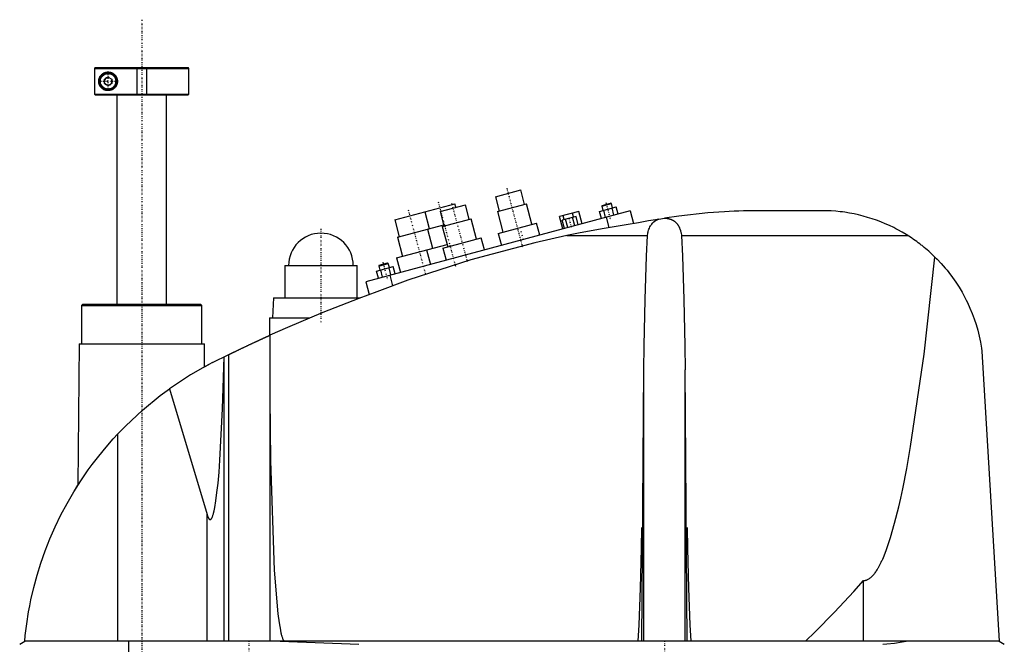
# Model space of a CAD drawing. Extents: x -602 to 168, y -97 to 327.
# Tile 2 of 3: x -599 to -204, y 76 to 327. Entities that reach past the tile are written whole.
import ezdxf

# ---------------------------------------------------------------- set-up
doc = ezdxf.new("R2010")
doc.units = 0
doc.linetypes.add('CENTER', pattern=[1.5, 0.45, -0.5, 0.05, -0.5])
for name, color, linetype in [('AM_0', 7, 'CONTINUOUS'), ('AM_10', 7, 'CONTINUOUS'), ('AM_7', 7, 'CENTER')]:
    doc.layers.add(name, color=color, linetype=linetype)

msp = doc.modelspace()

# ---------------------------------------------------------------- linework, layer by layer
at = {"layer": 'AM_0', "color": 7, "linetype": 'CONTINUOUS'}
for p, q in [((-568.68, 307.5), (-568.99, 307.2)), ((-568.99, 307.2), (-568.99, 296.8)), ((-568.99, 307.2), (-531, 307.2)), ((-568.68, 307.5), (-531.3, 307.5)), ((-531, 307.2), (-531.3, 307.5)), ((-531, 296.8), (-531, 307.2)), ((-565, 302.87), (-563.5, 303.73)), ((-565, 301.13), (-565, 302.87)), ((-563.5, 300.27), (-565, 301.13)), ((-563.5, 303.73), (-562, 302.87)), ((-562, 301.13), (-563.5, 300.27)), ((-562, 302.87), (-562, 301.13)), ((-568.68, 296.5), (-568.99, 296.8)), ((-568.99, 296.8), (-531, 296.8)), ((-531.3, 296.5), (-531, 296.8)), ((-568.68, 296.5), (-531.3, 296.5)), ((-560, 296.5), (-560, 212.5)), ((-540, 212.5), (-540, 296.5)), ((-407.9, 255.65), (-397.76, 258.36)), ((-396.21, 252.57), (-397.76, 258.36)), ((-407.9, 255.65), (-406.35, 249.85)), ((-353.75, 249.97), (-460, 221.5)), ((-448.38, 246.36), (-424.23, 252.83)), ((-436.3, 249.59), (-434.49, 242.83)), ((-430.12, 249.69), (-419.98, 252.41)), ((-430.12, 249.69), (-428.57, 243.9)), ((-423.84, 251.38), (-424.23, 252.83)), ((-418.42, 246.62), (-419.98, 252.41)), ((-407.07, 249.66), (-395.48, 252.76)), ((-407.07, 249.66), (-404.87, 241.45)), ((-393.28, 244.55), (-395.48, 252.76)), ((-374.39, 249.72), (-382.11, 247.65)), ((-373.07, 244.79), (-374.39, 249.72)), ((-366.08, 249.77), (-359.39, 251.56)), ((-365.3, 246.87), (-366.08, 249.77)), ((-365.21, 251.82), (-361.34, 252.85)), ((-365.03, 252.12), (-365.21, 251.82)), ((-365.21, 251.82), (-364.75, 250.13)), ((-365.03, 252.12), (-361.65, 253.03)), ((-363.63, 247.32), (-364.41, 250.22)), ((-361.34, 252.85), (-361.65, 253.03)), ((-360.89, 251.16), (-361.34, 252.85)), ((-360.29, 248.22), (-361.06, 251.12)), ((-358.61, 248.67), (-359.39, 251.56)), ((-353.75, 249.97), (-352.38, 244.86)), ((-274, 250), (-305.5, 250)), ((-448.38, 246.36), (-446.56, 239.59)), ((-429.29, 243.7), (-417.7, 246.81)), ((-415.5, 238.6), (-417.7, 246.81)), ((-380.79, 242.72), (-382.11, 247.65)), ((-375.53, 247.76), (-381.11, 246.26)), ((-380.2, 242.88), (-381.11, 246.26)), ((-380.34, 246.47), (-380.76, 248.01)), ((-378.81, 243.26), (-379.71, 246.64)), ((-376.02, 244), (-376.93, 247.38)), ((-376.48, 247.5), (-376.89, 249.05)), ((-374.62, 244.38), (-375.53, 247.76)), ((-363.41, 247.38), (-362.3, 243.24)), ((-342.28, 246.66), (-340.04, 247.02)), ((-447.29, 239.4), (-428.69, 244.38)), ((-435.21, 242.63), (-433.14, 234.91)), ((-429.29, 243.7), (-427.09, 235.49)), ((-406.81, 240.93), (-391.35, 245.07)), ((-390.06, 240.24), (-391.35, 245.07)), ((-447.29, 239.4), (-445.22, 231.67)), ((-429.02, 234.98), (-413.57, 239.12)), ((-412.27, 234.29), (-413.57, 239.12)), ((-406.81, 240.93), (-405.51, 236.1)), ((-379.16, 240), (-346.87, 240)), ((-333.13, 240), (-242.19, 240)), ((-447.63, 231.03), (-427.35, 236.46)), ((-435.56, 234.26), (-434.01, 228.47)), ((-429.02, 234.98), (-427.73, 230.15)), ((-447.63, 231.03), (-446.08, 225.23)), ((-492.5, 228), (-492.5, 215)), ((-492.5, 228), (-463.5, 228)), ((-463.5, 215), (-463.5, 228)), ((-455.67, 225.77), (-448.98, 227.56)), ((-454.89, 222.87), (-455.67, 225.77)), ((-454.8, 227.81), (-450.93, 228.85)), ((-454.62, 228.12), (-454.8, 227.81)), ((-454.8, 227.81), (-454.34, 226.12)), ((-454.62, 228.12), (-451.24, 229.02)), ((-453.22, 223.32), (-454, 226.21)), ((-450.93, 228.85), (-451.24, 229.02)), ((-450.48, 227.16), (-450.93, 228.85)), ((-449.88, 224.21), (-450.65, 227.11)), ((-448.2, 224.66), (-448.98, 227.56)), ((-460, 221.5), (-458.62, 216.36)), ((-450.34, 224.09), (-449.21, 219.86)), ((-497, 215), (-497.5, 207)), ((-497, 215), (-462.27, 215)), ((-573.67, 212.5), (-574.17, 212)), ((-574.17, 212), (-574.17, 196.5)), ((-574.17, 212), (-525.83, 212)), ((-573.67, 212.5), (-526.33, 212.5)), ((-525.83, 212), (-526.33, 212.5)), ((-525.83, 196.5), (-525.83, 212)), ((-498.65, 207), (-498.65, 199.94)), ((-498.65, 207), (-482.43, 207)), ((-498.5, 200.01), (-498.5, 77.05)), ((-575.17, 196.5), (-575.58, 139.77)), ((-575.17, 196.5), (-524.83, 196.5)), ((-524.76, 187.27), (-524.83, 196.5)), ((-521.5, 189), (-515.04, 192.21)), ((-516.82, 77.05), (-516.82, 191.34)), ((-515.04, 77.05), (-515.04, 192.21)), ((-212.5, 193.62), (-205.5, 77.05)), ((-524.76, 187.27), (-523, 188.22)), ((-349.12, 77.05), (-348.33, 186.12)), ((-348.33, 77.05), (-348.33, 186.12)), ((-330.88, 77.05), (-331.67, 186.12)), ((-331.67, 77.05), (-331.67, 186.12)), ((-538.83, 178.45), (-523.7, 127.93)), ((-559.54, 77.05), (-559.54, 160.38)), ((-577, 137.5), (-575.58, 139.76)), ((-523.7, 77.05), (-523.7, 127.93)), ((-260, 77.05), (-260, 101.49)), ((-599, 75.85), (-597, 77.05)), ((-205.5, 77.05), (-597, 77.05)), ((-555.15, 16.5), (-555.15, 77.05)), ((-494.4, 77.05), (-462.76, 75.85)), ((-205.5, 77.05), (-203.5, 75.85))]:
    msp.add_line(p, q, dxfattribs=at)
for points in [[(-559.75, 302, 0), (-559.75, 301.98, 0), (-559.75, 301.93, 0), (-559.75, 301.89, 0), (-559.75, 301.87, 0), (-559.75, 301.84, 0), (-559.76, 301.8, 0), (-559.76, 301.75, 0), (-559.76, 301.71, 0), (-559.77, 301.66, 0), (-559.77, 301.62, 0), (-559.77, 301.6, 0), (-559.77, 301.57, 0), (-559.78, 301.53, 0), (-559.79, 301.48, 0), (-559.79, 301.44, 0), (-559.8, 301.39, 0), (-559.81, 301.35, 0), (-559.81, 301.32, 0), (-559.82, 301.3, 0), (-559.82, 301.26, 0), (-559.83, 301.21, 0), (-559.84, 301.19, 0), (-559.84, 301.17, 0), (-559.85, 301.12, 0), (-559.87, 301.08, 0), (-559.87, 301.05, 0), (-559.88, 301.03, 0), (-559.89, 300.99, 0), (-559.9, 300.94, 0), (-559.92, 300.9, 0), (-559.93, 300.86, 0), (-559.94, 300.81, 0), (-559.95, 300.79, 0), (-559.96, 300.77, 0), (-559.97, 300.72, 0), (-559.99, 300.68, 0), (-560.01, 300.64, 0), (-560.02, 300.6, 0), (-560.04, 300.55, 0), (-560.05, 300.53, 0), (-560.06, 300.51, 0), (-560.08, 300.47, 0), (-560.09, 300.43, 0), (-560.11, 300.39, 0), (-560.13, 300.35, 0), (-560.15, 300.31, 0), (-560.16, 300.29, 0), (-560.17, 300.27, 0), (-560.2, 300.23, 0), (-560.22, 300.19, 0), (-560.24, 300.15, 0), (-560.26, 300.11, 0), (-560.28, 300.07, 0), (-560.3, 300.05, 0), (-560.31, 300.03, 0), (-560.33, 300, 0), (-560.35, 299.96, 0), (-560.38, 299.92, 0), (-560.4, 299.89, 0), (-560.43, 299.85, 0), (-560.44, 299.83, 0), (-560.45, 299.82, 0), (-560.48, 299.78, 0), (-560.5, 299.75, 0), (-560.51, 299.73, 0), (-560.53, 299.71, 0), (-560.55, 299.68, 0), (-560.58, 299.65, 0), (-560.59, 299.63, 0), (-560.61, 299.61, 0), (-560.63, 299.58, 0), (-560.66, 299.55, 0), (-560.75, 299.45, 0), (-560.92, 299.27, 0), (-561.1, 299.12, 0), (-561.29, 298.97, 0), (-561.49, 298.84, 0), (-561.59, 298.77, 0), (-561.69, 298.72, 0), (-561.89, 298.61, 0), (-562.1, 298.52, 0), (-562.2, 298.48, 0), (-562.31, 298.44, 0), (-562.52, 298.38, 0), (-562.73, 298.33, 0), (-562.83, 298.31, 0), (-562.93, 298.29, 0), (-563.13, 298.27, 0), (-563.33, 298.25, 0), (-563.52, 298.25, 0), (-563.71, 298.26, 0), (-563.9, 298.27, 0), (-563.99, 298.28, 0), (-564.08, 298.3, 0), (-564.27, 298.33, 0), (-564.45, 298.37, 0), (-564.63, 298.42, 0), (-564.8, 298.48, 0), (-564.98, 298.55, 0), (-565.06, 298.59, 0), (-565.15, 298.63, 0), (-565.31, 298.72, 0), (-565.47, 298.81, 0), (-565.62, 298.91, 0), (-565.77, 299.02, 0), (-565.91, 299.13, 0), (-565.98, 299.19, 0), (-566.05, 299.25, 0), (-566.18, 299.38, 0), (-566.3, 299.51, 0), (-566.42, 299.65, 0), (-566.53, 299.79, 0), (-566.64, 299.95, 0), (-566.7, 300.04, 0), (-566.75, 300.12, 0), (-566.85, 300.31, 0), (-566.94, 300.5, 0), (-566.99, 300.62, 0), (-567, 300.65, 0), (-567.01, 300.68, 0), (-567.02, 300.7, 0), (-567.02, 300.72, 0), (-567.04, 300.75, 0), (-567.05, 300.79, 0), (-567.06, 300.82, 0), (-567.07, 300.86, 0), (-567.08, 300.9, 0), (-567.09, 300.91, 0), (-567.09, 300.93, 0), (-567.11, 300.97, 0), (-567.12, 301.01, 0), (-567.13, 301.04, 0), (-567.14, 301.08, 0), (-567.14, 301.12, 0), (-567.15, 301.14, 0), (-567.15, 301.16, 0), (-567.16, 301.19, 0), (-567.17, 301.23, 0), (-567.17, 301.25, 0), (-567.18, 301.27, 0), (-567.19, 301.31, 0), (-567.19, 301.35, 0), (-567.2, 301.37, 0), (-567.2, 301.39, 0), (-567.21, 301.43, 0), (-567.21, 301.47, 0), (-567.22, 301.51, 0), (-567.22, 301.55, 0), (-567.23, 301.59, 0), (-567.23, 301.61, 0), (-567.23, 301.63, 0), (-567.24, 301.68, 0), (-567.24, 301.72, 0), (-567.24, 301.76, 0), (-567.24, 301.8, 0), (-567.25, 301.85, 0), (-567.25, 301.87, 0), (-567.25, 301.89, 0), (-567.25, 301.93, 0), (-567.25, 301.98, 0), (-567.25, 302, 0), (-567.25, 302.02, 0), (-567.25, 302.07, 0), (-567.25, 302.11, 0), (-567.25, 302.13, 0), (-567.25, 302.15, 0), (-567.24, 302.2, 0), (-567.24, 302.24, 0), (-567.24, 302.28, 0), (-567.24, 302.32, 0), (-567.23, 302.37, 0), (-567.23, 302.39, 0), (-567.23, 302.41, 0), (-567.22, 302.45, 0), (-567.22, 302.49, 0), (-567.21, 302.53, 0), (-567.21, 302.57, 0), (-567.2, 302.61, 0), (-567.2, 302.63, 0), (-567.19, 302.65, 0), (-567.19, 302.69, 0), (-567.18, 302.73, 0), (-567.17, 302.75, 0), (-567.17, 302.77, 0), (-567.16, 302.81, 0), (-567.15, 302.84, 0), (-567.15, 302.86, 0), (-567.14, 302.88, 0), (-567.14, 302.92, 0), (-567.13, 302.96, 0), (-567.12, 302.99, 0), (-567.11, 303.03, 0), (-567.09, 303.07, 0), (-567.09, 303.09, 0), (-567.08, 303.1, 0), (-567.07, 303.14, 0), (-567.06, 303.18, 0), (-567.05, 303.21, 0), (-567.04, 303.25, 0), (-567.02, 303.28, 0), (-567.02, 303.3, 0), (-567.01, 303.32, 0), (-567, 303.35, 0), (-566.99, 303.38, 0), (-566.94, 303.5, 0), (-566.85, 303.69, 0), (-566.75, 303.88, 0), (-566.7, 303.96, 0), (-566.64, 304.05, 0), (-566.53, 304.21, 0), (-566.42, 304.35, 0), (-566.3, 304.49, 0), (-566.18, 304.62, 0), (-566.05, 304.75, 0), (-565.98, 304.81, 0), (-565.91, 304.87, 0), (-565.77, 304.98, 0), (-565.62, 305.09, 0), (-565.47, 305.19, 0), (-565.31, 305.28, 0), (-565.15, 305.37, 0), (-565.06, 305.41, 0), (-564.98, 305.45, 0), (-564.8, 305.52, 0), (-564.63, 305.58, 0), (-564.45, 305.63, 0), (-564.27, 305.67, 0), (-564.08, 305.7, 0), (-563.99, 305.72, 0), (-563.9, 305.73, 0), (-563.71, 305.74, 0), (-563.52, 305.75, 0), (-563.33, 305.75, 0), (-563.13, 305.73, 0), (-562.93, 305.71, 0), (-562.83, 305.69, 0), (-562.73, 305.67, 0), (-562.52, 305.62, 0), (-562.31, 305.56, 0), (-562.2, 305.52, 0), (-562.1, 305.48, 0), (-561.89, 305.39, 0), (-561.69, 305.28, 0), (-561.59, 305.23, 0), (-561.49, 305.16, 0), (-561.29, 305.03, 0), (-561.1, 304.88, 0), (-560.92, 304.73, 0), (-560.75, 304.55, 0), (-560.66, 304.45, 0), (-560.63, 304.42, 0), (-560.61, 304.39, 0), (-560.59, 304.37, 0), (-560.58, 304.35, 0), (-560.55, 304.32, 0), (-560.53, 304.29, 0), (-560.51, 304.27, 0), (-560.5, 304.25, 0), (-560.48, 304.22, 0), (-560.45, 304.18, 0), (-560.44, 304.17, 0), (-560.43, 304.15, 0), (-560.4, 304.11, 0), (-560.38, 304.08, 0), (-560.35, 304.04, 0), (-560.33, 304, 0), (-560.31, 303.97, 0), (-560.3, 303.95, 0), (-560.28, 303.93, 0), (-560.26, 303.89, 0), (-560.24, 303.85, 0), (-560.22, 303.81, 0), (-560.2, 303.77, 0), (-560.17, 303.73, 0), (-560.16, 303.71, 0), (-560.15, 303.69, 0), (-560.13, 303.65, 0), (-560.11, 303.61, 0), (-560.09, 303.57, 0), (-560.08, 303.53, 0), (-560.06, 303.49, 0), (-560.05, 303.47, 0), (-560.04, 303.45, 0), (-560.02, 303.4, 0), (-560.01, 303.36, 0), (-559.99, 303.32, 0), (-559.97, 303.28, 0), (-559.96, 303.23, 0), (-559.95, 303.21, 0), (-559.94, 303.19, 0), (-559.93, 303.14, 0), (-559.92, 303.1, 0), (-559.9, 303.06, 0), (-559.89, 303.01, 0), (-559.88, 302.97, 0), (-559.87, 302.95, 0), (-559.87, 302.92, 0), (-559.85, 302.88, 0), (-559.84, 302.83, 0), (-559.84, 302.81, 0), (-559.83, 302.79, 0), (-559.82, 302.74, 0), (-559.82, 302.7, 0), (-559.81, 302.68, 0), (-559.81, 302.65, 0), (-559.8, 302.61, 0), (-559.79, 302.56, 0), (-559.79, 302.52, 0), (-559.78, 302.47, 0), (-559.77, 302.43, 0), (-559.77, 302.4, 0), (-559.77, 302.38, 0), (-559.77, 302.34, 0), (-559.76, 302.29, 0), (-559.76, 302.25, 0), (-559.76, 302.2, 0), (-559.75, 302.16, 0), (-559.75, 302.13, 0), (-559.75, 302.11, 0), (-559.75, 302.07, 0), (-559.75, 302.02, 0), (-559.75, 302, 0)], [(-305.5, 250, 0), (-306.43, 249.98, 0), (-308.3, 249.94, 0), (-310.18, 249.88, 0), (-311.12, 249.84, 0), (-312.06, 249.8, 0), (-313.96, 249.72, 0), (-315.86, 249.61, 0), (-322.58, 249.13, 0), (-334.21, 247.86, 0), (-340.04, 247.02, 0)], [(-242.19, 240, 0), (-242.98, 240.49, 0), (-244.59, 241.45, 0), (-246.23, 242.36, 0), (-247.06, 242.79, 0), (-247.9, 243.22, 0), (-249.59, 244.04, 0), (-251.31, 244.8, 0), (-253.05, 245.52, 0), (-254.82, 246.19, 0), (-256.6, 246.8, 0), (-257.49, 247.09, 0), (-258.39, 247.36, 0), (-260.2, 247.87, 0), (-262.01, 248.33, 0), (-263.84, 248.73, 0), (-265.68, 249.08, 0), (-267.52, 249.38, 0), (-268.44, 249.51, 0), (-269.37, 249.62, 0), (-271.22, 249.81, 0), (-273.07, 249.95, 0), (-274, 250, 0)], [(-342.28, 246.66, 0), (-343.66, 246.42, 0), (-346.4, 245.94, 0), (-349.14, 245.42, 0), (-350.5, 245.15, 0)], [(-346.87, 240, 0), (-346.84, 240.25, 0), (-346.75, 240.74, 0), (-346.65, 241.22, 0), (-346.59, 241.46, 0), (-346.53, 241.7, 0), (-346.39, 242.17, 0), (-346.23, 242.63, 0), (-346.05, 243.07, 0), (-345.85, 243.5, 0), (-345.63, 243.91, 0), (-345.51, 244.11, 0), (-345.38, 244.3, 0), (-345.11, 244.67, 0), (-344.82, 245.02, 0), (-344.64, 245.21, 0), (-344.59, 245.26, 0), (-344.53, 245.32, 0), (-344.51, 245.34, 0), (-344.48, 245.37, 0), (-344.42, 245.42, 0), (-344.37, 245.47, 0), (-344.31, 245.52, 0), (-344.25, 245.57, 0), (-344.19, 245.61, 0), (-344.17, 245.64, 0), (-344.14, 245.66, 0), (-344.08, 245.71, 0), (-344.02, 245.75, 0), (-343.96, 245.8, 0), (-343.89, 245.84, 0), (-343.83, 245.89, 0), (-343.8, 245.91, 0), (-343.77, 245.93, 0), (-343.71, 245.97, 0), (-343.64, 246.01, 0), (-343.61, 246.03, 0), (-343.58, 246.05, 0), (-343.51, 246.09, 0), (-343.44, 246.13, 0), (-343.41, 246.15, 0), (-343.37, 246.17, 0), (-343.31, 246.21, 0), (-343.24, 246.25, 0), (-343.16, 246.29, 0), (-343.09, 246.32, 0), (-343.02, 246.36, 0), (-342.98, 246.38, 0), (-342.94, 246.39, 0), (-342.87, 246.43, 0), (-342.79, 246.46, 0), (-342.72, 246.49, 0), (-342.64, 246.53, 0), (-342.56, 246.56, 0), (-342.52, 246.57, 0), (-342.48, 246.59, 0), (-342.4, 246.61, 0), (-342.32, 246.64, 0), (-342.28, 246.66, 0)], [(-340.04, 247.02, 0), (-339.98, 247.02, 0), (-339.88, 247.02, 0), (-339.78, 247.02, 0), (-339.72, 247.01, 0), (-339.67, 247.01, 0), (-339.57, 247.01, 0), (-339.46, 247, 0), (-339.35, 246.99, 0), (-339.25, 246.98, 0), (-339.14, 246.97, 0), (-339.09, 246.96, 0), (-339.03, 246.96, 0), (-338.93, 246.94, 0), (-338.82, 246.93, 0), (-338.71, 246.91, 0), (-338.6, 246.89, 0), (-338.5, 246.87, 0), (-338.45, 246.86, 0), (-338.39, 246.84, 0), (-338.29, 246.82, 0), (-338.18, 246.79, 0), (-338.13, 246.78, 0), (-338.08, 246.77, 0), (-337.97, 246.74, 0), (-337.87, 246.71, 0), (-337.82, 246.69, 0), (-337.77, 246.67, 0), (-337.67, 246.64, 0), (-337.57, 246.6, 0), (-337.47, 246.57, 0), (-337.37, 246.53, 0), (-337.27, 246.49, 0), (-337.22, 246.47, 0), (-337.18, 246.45, 0), (-337.08, 246.41, 0), (-336.99, 246.36, 0), (-336.9, 246.32, 0), (-336.81, 246.27, 0), (-336.72, 246.22, 0), (-336.67, 246.2, 0), (-336.63, 246.18, 0), (-336.54, 246.13, 0), (-336.46, 246.08, 0), (-336.38, 246.03, 0), (-336.3, 245.97, 0), (-336.22, 245.92, 0), (-336.18, 245.89, 0), (-336.14, 245.87, 0), (-336.06, 245.81, 0), (-335.99, 245.76, 0), (-335.91, 245.7, 0), (-335.84, 245.64, 0), (-335.76, 245.58, 0), (-335.73, 245.55, 0), (-335.69, 245.52, 0), (-335.62, 245.46, 0), (-335.55, 245.39, 0), (-335.48, 245.33, 0), (-335.41, 245.26, 0), (-335.34, 245.2, 0), (-335.31, 245.16, 0), (-335.28, 245.13, 0), (-335.21, 245.06, 0), (-335.15, 244.99, 0), (-335.12, 244.95, 0), (-335.09, 244.92, 0), (-335.03, 244.85, 0), (-334.96, 244.77, 0), (-334.93, 244.74, 0), (-334.91, 244.7, 0), (-334.85, 244.62, 0), (-334.79, 244.55, 0), (-334.73, 244.47, 0), (-334.68, 244.39, 0), (-334.62, 244.31, 0), (-334.6, 244.27, 0), (-334.57, 244.23, 0), (-334.52, 244.15, 0), (-334.47, 244.07, 0), (-334.42, 243.99, 0), (-334.37, 243.9, 0), (-334.32, 243.82, 0), (-334.29, 243.78, 0), (-334.27, 243.73, 0), (-334.22, 243.65, 0), (-334.18, 243.56, 0), (-334.13, 243.47, 0), (-334.09, 243.38, 0), (-334.05, 243.3, 0), (-334.03, 243.25, 0), (-334.01, 243.21, 0), (-333.97, 243.11, 0), (-333.93, 243.02, 0), (-333.8, 242.7, 0), (-333.6, 242.12, 0), (-333.51, 241.83, 0), (-333.43, 241.53, 0), (-333.29, 240.92, 0), (-333.17, 240.31, 0), (-333.13, 240, 0)], [(-350.5, 245.15, 0), (-355.36, 244.4, 0), (-364.99, 242.76, 0), (-374.48, 240.96, 0), (-379.16, 240, 0)], [(-379.16, 240, 0), (-392.11, 237.1, 0), (-417.78, 230.27, 0), (-443.04, 222.09, 0), (-455.5, 217.5, 0)], [(-348.33, 186.12, 0), (-348.19, 195.73, 0), (-347.78, 214.34, 0), (-347.21, 231.8, 0), (-346.87, 240, 0)], [(-333.13, 240, 0), (-332.79, 231.8, 0), (-332.22, 214.34, 0), (-331.81, 195.73, 0), (-331.67, 186.12, 0)], [(-231.34, 231.39, 0), (-231.62, 231.66, 0), (-232.17, 232.2, 0), (-232.73, 232.73, 0), (-233.02, 232.99, 0), (-233.3, 233.25, 0), (-233.88, 233.76, 0), (-234.46, 234.27, 0), (-235.04, 234.77, 0), (-235.64, 235.26, 0), (-236.23, 235.75, 0), (-236.53, 235.99, 0), (-236.84, 236.23, 0), (-237.45, 236.7, 0), (-238.06, 237.16, 0), (-238.68, 237.62, 0), (-239.31, 238.07, 0), (-239.94, 238.51, 0), (-240.26, 238.73, 0), (-240.58, 238.95, 0), (-241.22, 239.37, 0), (-241.86, 239.79, 0), (-242.19, 240, 0)], [(-260, 101.49, 0), (-259.98, 101.49, 0), (-259.93, 101.49, 0), (-259.88, 101.49, 0), (-259.86, 101.5, 0), (-259.84, 101.5, 0), (-259.79, 101.5, 0), (-259.74, 101.5, 0), (-259.7, 101.51, 0), (-259.65, 101.51, 0), (-259.6, 101.52, 0), (-259.58, 101.52, 0), (-259.56, 101.52, 0), (-259.51, 101.53, 0), (-259.47, 101.53, 0), (-259.42, 101.54, 0), (-259.37, 101.55, 0), (-259.33, 101.56, 0), (-259.3, 101.56, 0), (-259.28, 101.57, 0), (-259.23, 101.58, 0), (-259.19, 101.59, 0), (-259.16, 101.6, 0), (-259.14, 101.6, 0), (-259.09, 101.61, 0), (-259.05, 101.63, 0), (-259.02, 101.63, 0), (-259, 101.64, 0), (-258.95, 101.65, 0), (-258.91, 101.67, 0), (-258.86, 101.68, 0), (-258.82, 101.7, 0), (-258.77, 101.72, 0), (-258.75, 101.72, 0), (-258.72, 101.73, 0), (-258.68, 101.75, 0), (-258.63, 101.77, 0), (-258.47, 101.84, 0), (-258.19, 101.97, 0), (-257.91, 102.13, 0), (-257.63, 102.32, 0), (-257.49, 102.42, 0), (-257.35, 102.52, 0), (-257.07, 102.75, 0), (-256.8, 103, 0), (-256.52, 103.28, 0), (-256.24, 103.57, 0), (-255.96, 103.89, 0), (-255.82, 104.06, 0), (-255.68, 104.23, 0), (-255.4, 104.6, 0), (-255.13, 104.99, 0), (-254.99, 105.19, 0), (-254.85, 105.4, 0), (-254.57, 105.83, 0), (-254.29, 106.29, 0), (-254.16, 106.52, 0), (-254.02, 106.76, 0), (-253.74, 107.26, 0), (-253.46, 107.79, 0), (-253.19, 108.34, 0), (-252.91, 108.9, 0), (-252.63, 109.5, 0), (-252.49, 109.8, 0), (-252.36, 110.11, 0), (-252.08, 110.75, 0), (-251.8, 111.41, 0), (-250.84, 113.89, 0), (-249.19, 118.8, 0), (-247.56, 124.51, 0), (-245.93, 131.02, 0), (-245.13, 134.57, 0), (-244.32, 138.32, 0), (-242.72, 146.42, 0), (-241.14, 155.29, 0), (-235.75, 192.38, 0), (-231.34, 231.39, 0)], [(-231.34, 231.39, 0), (-230.49, 230.54, 0), (-228.85, 228.8, 0), (-227.27, 227, 0), (-226.51, 226.08, 0), (-225.76, 225.15, 0), (-224.33, 223.25, 0), (-222.97, 221.3, 0), (-221.68, 219.31, 0), (-220.48, 217.28, 0), (-219.34, 215.2, 0), (-218.8, 214.15, 0), (-218.29, 213.09, 0), (-217.31, 210.94, 0), (-216.41, 208.76, 0), (-215.58, 206.54, 0), (-214.84, 204.28, 0), (-214.17, 201.98, 0), (-213.87, 200.82, 0), (-213.59, 199.65, 0), (-213.09, 197.27, 0), (-212.68, 194.85, 0), (-212.5, 193.62, 0)], [(-455.5, 217.5, 0), (-462.76, 214.82, 0), (-477.17, 209.17, 0), (-491.43, 203.15, 0), (-498.5, 200.01, 0)], [(-515.04, 192.21, 0), (-515, 192.23, 0), (-514.92, 192.27, 0), (-514.83, 192.31, 0), (-514.79, 192.34, 0), (-514.74, 192.36, 0), (-514.64, 192.41, 0), (-514.54, 192.46, 0), (-514.43, 192.51, 0), (-514.31, 192.57, 0), (-514.19, 192.63, 0), (-514.13, 192.66, 0), (-514.07, 192.69, 0), (-513.94, 192.75, 0), (-513.81, 192.82, 0), (-513.67, 192.88, 0), (-513.53, 192.95, 0), (-513.39, 193.02, 0), (-513.32, 193.05, 0), (-513.24, 193.09, 0), (-513.09, 193.16, 0), (-512.94, 193.23, 0), (-512.87, 193.27, 0), (-512.79, 193.31, 0), (-512.63, 193.39, 0), (-512.47, 193.47, 0), (-512.38, 193.51, 0), (-512.3, 193.55, 0), (-512.13, 193.63, 0), (-511.95, 193.71, 0), (-511.77, 193.8, 0), (-511.59, 193.89, 0), (-511.4, 193.98, 0), (-511.31, 194.02, 0), (-511.22, 194.07, 0), (-511.02, 194.16, 0), (-510.83, 194.26, 0), (-510.63, 194.35, 0), (-510.43, 194.45, 0), (-510.23, 194.54, 0), (-510.13, 194.59, 0), (-510.03, 194.64, 0), (-509.82, 194.74, 0), (-509.61, 194.84, 0), (-509.41, 194.94, 0), (-509.2, 195.04, 0), (-508.99, 195.14, 0), (-508.88, 195.19, 0), (-508.78, 195.24, 0), (-508.57, 195.34, 0), (-508.36, 195.44, 0), (-508.15, 195.54, 0), (-507.94, 195.64, 0), (-507.73, 195.73, 0), (-507.62, 195.78, 0), (-507.52, 195.83, 0), (-507.31, 195.93, 0), (-507.11, 196.03, 0), (-506.91, 196.12, 0), (-506.7, 196.22, 0), (-506.49, 196.32, 0), (-506.39, 196.37, 0), (-506.29, 196.41, 0), (-506.08, 196.51, 0), (-505.87, 196.61, 0), (-505.76, 196.66, 0), (-505.66, 196.71, 0), (-505.45, 196.81, 0), (-505.24, 196.91, 0), (-505.13, 196.96, 0), (-505.03, 197.01, 0), (-504.82, 197.1, 0), (-504.61, 197.2, 0), (-504.4, 197.3, 0), (-504.19, 197.39, 0), (-503.98, 197.49, 0), (-503.88, 197.54, 0), (-503.78, 197.59, 0), (-503.58, 197.68, 0), (-503.38, 197.77, 0), (-503.18, 197.86, 0), (-502.98, 197.95, 0), (-502.79, 198.04, 0), (-502.69, 198.09, 0), (-502.6, 198.13, 0), (-502.41, 198.22, 0), (-502.23, 198.3, 0), (-502.05, 198.39, 0), (-501.87, 198.47, 0), (-501.7, 198.55, 0), (-501.61, 198.59, 0), (-501.53, 198.62, 0), (-501.37, 198.7, 0), (-501.2, 198.77, 0), (-501.05, 198.85, 0), (-500.9, 198.91, 0), (-500.75, 198.98, 0), (-500.68, 199.02, 0), (-500.6, 199.05, 0), (-500.46, 199.11, 0), (-500.32, 199.18, 0), (-500.19, 199.24, 0), (-500.05, 199.3, 0), (-499.92, 199.36, 0), (-499.86, 199.39, 0), (-499.8, 199.42, 0), (-499.68, 199.47, 0), (-499.57, 199.52, 0), (-499.51, 199.55, 0), (-499.46, 199.57, 0), (-499.35, 199.62, 0), (-499.25, 199.66, 0), (-499.21, 199.69, 0), (-499.16, 199.71, 0), (-499.07, 199.75, 0), (-498.99, 199.78, 0), (-498.91, 199.82, 0), (-498.84, 199.85, 0), (-498.78, 199.88, 0), (-498.75, 199.89, 0), (-498.73, 199.9, 0), (-498.67, 199.93, 0), (-498.63, 199.95, 0), (-498.59, 199.96, 0), (-498.56, 199.98, 0), (-498.54, 199.99, 0), (-498.53, 199.99, 0), (-498.52, 200, 0), (-498.51, 200, 0), (-498.5, 200.01, 0), (-498.5, 200.01, 0)], [(-523.7, 127.93, 0), (-523.67, 127.8, 0), (-523.59, 127.55, 0), (-523.51, 127.33, 0), (-523.47, 127.22, 0), (-523.43, 127.12, 0), (-523.35, 126.92, 0), (-523.27, 126.75, 0), (-523.19, 126.59, 0), (-523.11, 126.45, 0), (-523.03, 126.32, 0), (-522.99, 126.27, 0), (-522.99, 126.26, 0), (-522.97, 126.24, 0), (-522.96, 126.22, 0), (-522.96, 126.22, 0), (-522.95, 126.21, 0), (-522.94, 126.19, 0), (-522.92, 126.18, 0), (-522.91, 126.16, 0), (-522.9, 126.15, 0), (-522.88, 126.13, 0), (-522.88, 126.13, 0), (-522.87, 126.12, 0), (-522.86, 126.11, 0), (-522.84, 126.09, 0), (-522.83, 126.08, 0), (-522.82, 126.07, 0), (-522.8, 126.06, 0), (-522.8, 126.05, 0), (-522.79, 126.05, 0), (-522.78, 126.04, 0), (-522.76, 126.03, 0), (-522.75, 126.02, 0), (-522.74, 126.01, 0), (-522.72, 126, 0), (-522.72, 126, 0), (-522.71, 125.99, 0), (-522.7, 125.99, 0), (-522.68, 125.98, 0), (-522.67, 125.97, 0), (-522.66, 125.97, 0), (-522.64, 125.96, 0), (-522.64, 125.96, 0), (-522.63, 125.96, 0), (-522.62, 125.95, 0), (-522.6, 125.95, 0), (-522.59, 125.95, 0), (-522.58, 125.94, 0), (-522.56, 125.94, 0), (-522.56, 125.94, 0), (-522.55, 125.94, 0), (-522.54, 125.94, 0), (-522.52, 125.94, 0), (-522.52, 125.94, 0), (-522.51, 125.94, 0), (-522.5, 125.94, 0), (-522.48, 125.94, 0), (-522.48, 125.94, 0), (-522.47, 125.94, 0), (-522.46, 125.94, 0), (-522.44, 125.94, 0), (-522.43, 125.94, 0), (-522.42, 125.94, 0), (-522.4, 125.95, 0), (-522.4, 125.95, 0), (-522.39, 125.95, 0), (-522.38, 125.96, 0), (-522.36, 125.96, 0), (-522.35, 125.97, 0), (-522.34, 125.97, 0), (-522.32, 125.98, 0), (-522.32, 125.98, 0), (-522.31, 125.98, 0), (-522.3, 125.99, 0), (-522.28, 126, 0), (-522.28, 126, 0), (-522.27, 126.01, 0), (-522.26, 126.01, 0), (-522.24, 126.02, 0), (-522.24, 126.03, 0), (-522.23, 126.03, 0), (-522.22, 126.04, 0), (-522.2, 126.05, 0), (-522.19, 126.06, 0), (-522.18, 126.08, 0), (-522.16, 126.09, 0), (-522.16, 126.09, 0), (-522.15, 126.1, 0), (-522.14, 126.11, 0), (-522.13, 126.13, 0), (-522.11, 126.14, 0), (-522.1, 126.15, 0), (-522.09, 126.17, 0), (-522.08, 126.18, 0), (-522.07, 126.18, 0), (-522.06, 126.2, 0), (-522.05, 126.22, 0), (-522.04, 126.22, 0), (-522.03, 126.23, 0), (-522.02, 126.25, 0), (-522.01, 126.27, 0), (-522, 126.28, 0), (-521.99, 126.29, 0), (-521.98, 126.3, 0), (-521.97, 126.32, 0), (-521.92, 126.39, 0), (-521.84, 126.53, 0), (-521.76, 126.68, 0), (-521.68, 126.85, 0), (-521.6, 127.03, 0), (-521.56, 127.13, 0), (-521.52, 127.24, 0), (-521.45, 127.46, 0), (-521.37, 127.69, 0), (-521.29, 127.95, 0), (-521.21, 128.22, 0), (-521.13, 128.5, 0), (-521.09, 128.65, 0), (-521.06, 128.81, 0), (-520.98, 129.13, 0), (-520.9, 129.47, 0), (-520.63, 130.78, 0), (-520.19, 133.5, 0), (-519.75, 136.79, 0), (-519.54, 138.64, 0), (-519.34, 140.63, 0), (-518.94, 145, 0), (-518.57, 149.87, 0), (-517.47, 170.39, 0), (-516.84, 191.33, 0)], [(-521.5, 189, 0), (-524.49, 187.42, 0), (-530.36, 184.04, 0), (-536.05, 180.38, 0), (-538.83, 178.45, 0)], [(-559.54, 160.38, 0), (-556.34, 163.67, 0), (-549.63, 169.92, 0), (-542.52, 175.73, 0), (-538.83, 178.45, 0)], [(-498.5, 174.82, 0), (-498.3, 149.52, 0), (-496.74, 105.69, 0), (-495.27, 88.1, 0), (-494.8, 84.49, 0), (-494.3, 81.58, 0), (-494.05, 80.38, 0), (-494.01, 80.2, 0), (-493.93, 79.85, 0), (-493.84, 79.52, 0), (-493.8, 79.37, 0), (-493.76, 79.22, 0), (-493.67, 78.93, 0), (-493.58, 78.66, 0), (-493.5, 78.41, 0), (-493.41, 78.19, 0), (-493.33, 77.98, 0), (-493.28, 77.89, 0), (-493.24, 77.8, 0), (-493.15, 77.63, 0), (-493.07, 77.49, 0), (-493.02, 77.41, 0), (-493, 77.39, 0), (-492.99, 77.37, 0), (-492.98, 77.36, 0), (-492.97, 77.35, 0), (-492.96, 77.33, 0), (-492.94, 77.32, 0), (-492.93, 77.3, 0), (-492.91, 77.28, 0), (-492.9, 77.27, 0), (-492.89, 77.26, 0), (-492.89, 77.25, 0), (-492.87, 77.24, 0), (-492.86, 77.22, 0), (-492.84, 77.21, 0), (-492.83, 77.2, 0), (-492.81, 77.18, 0), (-492.81, 77.18, 0), (-492.8, 77.17, 0), (-492.78, 77.16, 0), (-492.77, 77.15, 0), (-492.76, 77.14, 0), (-492.75, 77.14, 0), (-492.74, 77.13, 0), (-492.73, 77.12, 0), (-492.72, 77.11, 0), (-492.71, 77.11, 0), (-492.7, 77.1, 0), (-492.68, 77.09, 0), (-492.67, 77.09, 0), (-492.65, 77.08, 0), (-492.64, 77.08, 0), (-492.63, 77.07, 0), (-492.62, 77.07, 0), (-492.61, 77.07, 0), (-492.59, 77.06, 0), (-492.58, 77.06, 0), (-492.57, 77.06, 0), (-492.55, 77.05, 0), (-492.54, 77.05, 0), (-492.54, 77.05, 0), (-492.52, 77.05, 0), (-492.51, 77.05, 0), (-492.5, 77.05, 0)], [(-597, 77.05, 0), (-596.77, 79.37, 0), (-596.18, 84.09, 0), (-595.42, 88.89, 0), (-594.97, 91.32, 0), (-594.47, 93.75, 0), (-593.33, 98.65, 0), (-591.99, 103.56, 0), (-590.47, 108.47, 0), (-588.74, 113.37, 0), (-586.83, 118.23, 0), (-585.8, 120.64, 0), (-584.72, 123.04, 0), (-582.42, 127.8, 0), (-579.93, 132.47, 0), (-577.27, 137.05, 0), (-574.44, 141.53, 0), (-571.45, 145.88, 0), (-569.89, 148.01, 0), (-568.3, 150.11, 0), (-564.99, 154.24, 0), (-561.41, 158.34, 0), (-559.54, 160.38, 0)], [(-350.53, 77.05, 0), (-350.19, 83.72, 0), (-349.64, 98.37, 0), (-349.25, 114.39, 0), (-349.12, 122.75, 0)], [(-330.88, 122.75, 0), (-330.75, 114.39, 0), (-330.36, 98.37, 0), (-329.81, 83.72, 0), (-329.47, 77.05, 0)], [(-283.32, 77.05, 0), (-279.43, 80.82, 0), (-271.66, 88.72, 0), (-263.89, 97.11, 0), (-260, 101.49, 0)], [(-252.3, 75.85, 0), (-250.72, 75.99, 0), (-247.58, 76.34, 0), (-244.47, 76.79, 0), (-242.93, 77.05, 0)]]:
    msp.add_polyline3d(points, dxfattribs=at)
for radius in [3.5, 3.1]:
    msp.add_circle((-563.5, 302), radius, dxfattribs=at)
msp.add_arc((-478, 228), 13, 0, 180, dxfattribs=at)
at = {"layer": 'AM_10', "color": 7, "linetype": 'CONTINUOUS'}
for p, q in [((-552, 307.5), (-552, 296.5)), ((-548, 307.5), (-548, 296.5))]:
    msp.add_line(p, q, dxfattribs=at)
msp.add_arc((-563.5, 302), 1.57, 75, 15, dxfattribs=at)
at = {"layer": 'AM_7', "color": 4, "linetype": 'CENTER'}
for p, q in [((-550, 326.75), (-550, -96.75)), ((-563.5, 298.32), (-563.5, 305.68)), ((-567.17, 302), (-559.83, 302)), ((-403.37, 259.04), (-396.98, 235.15)), ((-430.9, 253.58), (-423.9, 227.44)), ((-363.54, 253.32), (-361.67, 246.34)), ((-442.97, 250.35), (-435.97, 224.21)), ((-425.59, 253.08), (-419.19, 229.2)), ((-377.37, 243.46), (-378.36, 247.18)), ((-478, 242.7), (-478, 205.3)), ((-396.69, 238.28), (-397.68, 242)), ((-491.65, 228), (-464.35, 228)), ((-453.13, 229.31), (-451.26, 222.34)), ((-550, 224.39), (-550, -37.19)), ((-507, 77.25), (-507, 72.85)), ((-340, 77.25), (-340, 72.85))]:
    msp.add_line(p, q, dxfattribs=at)

doc.saveas('drawing.dxf')
